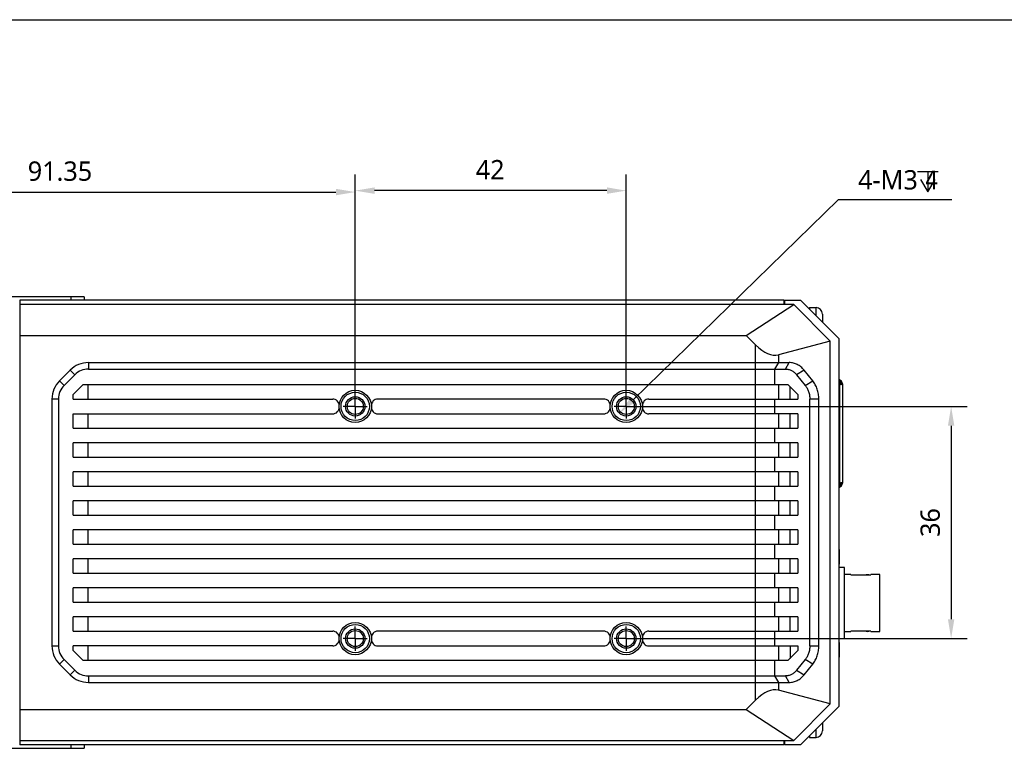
# Model space of a CAD drawing. Header units: millimetres. Extents: x 0 to 594, y 0 to 420.
# Tile 9 of 10: x 238 to 391, y 307 to 420. Entities that reach past the tile are written whole.
import ezdxf

# ---------------------------------------------------------------- set-up
doc = ezdxf.new("R2010")
doc.units = ezdxf.units.MM
doc.header["$LTSCALE"] = 32.67
doc.header["$PDMODE"] = 3
doc.header["$PDSIZE"] = 8
doc.linetypes.add('CENTER', pattern=[0.6, 0.375, -0.075, 0.075, -0.075])
doc.linetypes.add('PHANTOM', pattern=[0.8, 0.45, -0.05, 0.1, -0.05, 0.1, -0.05])
doc.layers.get('0').update_dxf_attribs({"linetype": 'CONTINUOUS'})
doc.layers.get('Defpoints').update_dxf_attribs({"linetype": 'CONTINUOUS'})
for name, color, linetype in [('00_COMPONENTS', 7, 'CONTINUOUS'), ('20_ALL_FEATURES', 7, 'CONTINUOUS'), ('51__DRAFT_DIMS', 7, 'CONTINUOUS'), ('DEFAULT_1', 7, 'CENTER')]:
    doc.layers.add(name, color=color, linetype=linetype)
doc.styles.get("Standard").update_dxf_attribs({"font": 'Roboto-Regular.ttf'})
doc.dimstyles.new('DIMSTYLE_1', dxfattribs={"dimtxt": 3, "dimasz": 3, "dimexe": 2.5, "dimexo": 0.5, "dimgap": 0.75, "dimtad": 1, "dimdsep": 46, "dimtxsty": 'STANDARD', "dimblk": '_FILLED', "dimblk1": '_FILLED', "dimblk2": '_FILLED', "dimcen": 0.09, "dimclrt": 3, "dimazin": 2, "dimtp": 0.3, "dimtm": 0.3, "dimtfac": 1, "dimtofl": 0, "dimtmove": 0, "dimatfit": 3, "dimldrblk": '_FILLED', "dimfxl": 1, "dimtolj": 1, "dimarcsym": 0})
doc.dimstyles.new('DIMSTYLE_2', dxfattribs={"dimtxt": 3, "dimasz": 3, "dimexe": 2.5, "dimexo": 0.5, "dimtad": 1, "dimdsep": 46, "dimtxsty": 'STANDARD', "dimblk": '_FILLED', "dimblk1": '_FILLED', "dimblk2": '_FILLED', "dimcen": 0.09, "dimclrt": 3, "dimazin": 2, "dimtp": 0.1, "dimtm": 0.1, "dimtfac": 1, "dimtofl": 0, "dimtmove": 0, "dimatfit": 1, "dimldrblk": '_FILLED', "dimfxl": 1, "dimtolj": 1, "dimarcsym": 0})

# ---------------------------------------------------------------- blocks, each defined once
blk = doc.blocks.new('_FILLED')
at = {"color": 0, "linetype": 'ByBlock'}
blk.add_solid([(0, 0), (-1, 0.167), (-1, -0.167)], dxfattribs=at)
blk = doc.blocks.new('*D1')
at = {"layer": '51__DRAFT_DIMS', "color": 0, "lineweight": -2}
for p, q in [((198.75, 370.56), (198.75, 395.77)), ((290.1, 360.53), (290.1, 395.77)), ((201.75, 393.27), (287.1, 393.27))]:
    blk.add_line(p, q, dxfattribs=at)
at = {"layer": 'Defpoints', "color": 0}
for p in [(290.1, 393.27), (198.75, 370.06), (290.1, 360.03)]:
    blk.add_point(p, dxfattribs=at)
at = {"layer": '51__DRAFT_DIMS', "color": 0, "linetype": 'ByBlock', "lineweight": -2, "xscale": 3, "yscale": 3, "zscale": 3, "rotation": 180}
blk.add_blockref('_FILLED', (198.75, 393.27), dxfattribs=at)
at = {"layer": '51__DRAFT_DIMS', "color": 0, "linetype": 'ByBlock', "lineweight": -2, "xscale": 3, "yscale": 3, "zscale": 3}
blk.add_blockref('_FILLED', (290.1, 393.27), dxfattribs=at)
at = {"layer": '51__DRAFT_DIMS', "color": 3, "insert": (244.34, 398.02), "char_height": 3, "attachment_point": 2, "line_spacing_factor": 0.9}
blk.add_mtext('\\A1;91.35', dxfattribs=at)
blk = doc.blocks.new('*D2')
at = {"layer": '51__DRAFT_DIMS', "color": 0, "lineweight": -2}
for p, q in [((290.1, 360.53), (290.1, 395.99)), ((332.1, 360.53), (332.1, 395.99)), ((329.1, 393.49), (293.1, 393.49))]:
    blk.add_line(p, q, dxfattribs=at)
at = {"layer": 'Defpoints', "color": 0}
for p in [(290.1, 393.49), (290.1, 360.03), (332.1, 360.03)]:
    blk.add_point(p, dxfattribs=at)
at = {"layer": '51__DRAFT_DIMS', "color": 0, "linetype": 'ByBlock', "lineweight": -2, "xscale": 3, "yscale": 3, "zscale": 3, "rotation": 180}
blk.add_blockref('_FILLED', (290.1, 393.49), dxfattribs=at)
at = {"layer": '51__DRAFT_DIMS', "color": 0, "linetype": 'ByBlock', "lineweight": -2, "xscale": 3, "yscale": 3, "zscale": 3}
blk.add_blockref('_FILLED', (332.1, 393.49), dxfattribs=at)
at = {"layer": '51__DRAFT_DIMS', "color": 3, "insert": (311.01, 398.24), "char_height": 3, "attachment_point": 2, "line_spacing_factor": 0.9}
blk.add_mtext('\\A1;42', dxfattribs=at)
blk = doc.blocks.new('*D3')
at = {"layer": '51__DRAFT_DIMS', "color": 0, "lineweight": -2}
for p, q in [((332.6, 360.03), (384.95, 360.03)), ((382.45, 357.03), (382.45, 327.03)), ((332.6, 324.03), (384.95, 324.03))]:
    blk.add_line(p, q, dxfattribs=at)
at = {"layer": 'Defpoints', "color": 0}
for p in [(332.1, 360.03), (332.1, 324.03), (382.45, 324.03)]:
    blk.add_point(p, dxfattribs=at)
at = {"layer": '51__DRAFT_DIMS', "color": 0, "linetype": 'ByBlock', "lineweight": -2, "xscale": 3, "yscale": 3, "zscale": 3}
for p, rotation in [((382.45, 360.03), 90), ((382.45, 324.03), 270)]:
    blk.add_blockref('_FILLED', p, dxfattribs=dict(at, rotation=rotation))
at = {"layer": '51__DRAFT_DIMS', "color": 3, "insert": (377.7, 342.02), "char_height": 3, "attachment_point": 2, "rotation": 90, "line_spacing_factor": 0.9}
blk.add_mtext('\\A1;36', dxfattribs=at)
blk = doc.blocks.new('*D4')
at = {"layer": '51__DRAFT_DIMS', "color": 0, "lineweight": -2}
for p in [(333.17, 361.07), (382.55, 392.04)]:
    blk.add_line(p, (364.96, 392.04), dxfattribs=at)
at = {"layer": 'Defpoints', "color": 0}
for p in [(333.17, 361.07), (331.02, 358.98)]:
    blk.add_point(p, dxfattribs=at)
at = {"layer": '51__DRAFT_DIMS', "color": 0, "linetype": 'ByBlock', "lineweight": -2, "xscale": 3, "yscale": 3, "zscale": 3, "rotation": 224.2536884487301}
blk.add_blockref('_FILLED', (331.02, 358.98), dxfattribs=at)
at = {"layer": '51__DRAFT_DIMS', "color": 3, "insert": (368.02, 396.67), "char_height": 3, "attachment_point": 1, "line_spacing_factor": 0.9}
blk.add_mtext('\\A1;4-M{\\A1;3\\Fgdt|c0; \\fFangSong|b0|i0|c0|p0;4}', dxfattribs=at)
blk = doc.blocks.new('CENTERLINE_BL0', base_point=(290.1, 360.03))
at = {"layer": 'DEFAULT_1', "color": 1, "linetype": 'PHANTOM'}
for q in [(290.1, 361.9), (288.22, 360.03), (291.97, 360.03), (290.1, 358.15)]:
    blk.add_line((290.1, 360.03), q, dxfattribs=at)
blk = doc.blocks.new('CENTERLINE_BL1', base_point=(332.1, 360.03))
at = {"layer": 'DEFAULT_1', "color": 1, "linetype": 'PHANTOM'}
for q in [(332.1, 361.9), (330.22, 360.03), (333.97, 360.03), (332.1, 358.15)]:
    blk.add_line((332.1, 360.03), q, dxfattribs=at)
blk = doc.blocks.new('CENTERLINE_BL2', base_point=(290.1, 324.03))
at = {"layer": 'DEFAULT_1', "color": 1, "linetype": 'PHANTOM'}
for q in [(290.1, 325.9), (288.22, 324.03), (291.97, 324.03), (290.1, 322.15)]:
    blk.add_line((290.1, 324.03), q, dxfattribs=at)
blk = doc.blocks.new('CENTERLINE_BL3', base_point=(332.1, 324.03))
at = {"layer": 'DEFAULT_1', "color": 1, "linetype": 'PHANTOM'}
for q in [(332.1, 325.9), (330.22, 324.03), (333.97, 324.03), (332.1, 322.15)]:
    blk.add_line((332.1, 324.03), q, dxfattribs=at)

msp = doc.modelspace()

# ---------------------------------------------------------------- linework, layer by layer
at = {"color": 7}
msp.add_line((0, 420), (594, 420), dxfattribs=at)
at = {"layer": '00_COMPONENTS', "color": 7}
for p, q in [((238.098, 376.526), (238.098, 307.526)), ((356.598, 376.526), (238.098, 376.526)), ((358.048, 375.838), (238.098, 375.838)), ((350.698, 371.026), (358.048, 375.838)), ((356.598, 375.838), (356.598, 376.526)), ((356.698, 376.526), (359.098, 376.526)), ((356.698, 375.838), (356.698, 376.526)), ((363.723, 370.163), (358.048, 375.838)), ((359.098, 376.526), (365.098, 370.526)), ((360.478, 375.351), (361.508, 375.351)), ((360.478, 375.351), (360.478, 375.146)), ((362.508, 374.351), (362.508, 373.116)), ((238.098, 371.026), (350.698, 371.026)), ((350.698, 371.026), (352.147, 369.577)), ((363.723, 370.163), (355.676, 368.042)), ((363.723, 313.888), (363.723, 370.163)), ((365.098, 313.526), (365.098, 370.526)), ((248.755, 366.826), (357.369, 366.826)), ((245.926, 365.654), (244.269, 363.997)), ((244.976, 363.29), (246.633, 364.947)), ((248.755, 365.826), (356.78, 365.826)), ((358.496, 364.947), (359.836, 363.29)), ((360.996, 363.997), (359.656, 365.654)), ((246.398, 361.876), (247.898, 363.376)), ((357.198, 363.376), (247.898, 363.376)), ((358.698, 361.876), (357.198, 363.376)), ((365.198, 363.916), (365.098, 363.916)), ((365.098, 363.716), (365.198, 363.716)), ((365.098, 363.516), (365.198, 363.516)), ((365.112, 363.716), (365.112, 363.916)), ((365.198, 363.716), (365.198, 363.916)), ((365.598, 363.516), (365.398, 363.516)), ((365.598, 363.516), (365.598, 348.136)), ((246.398, 361.176), (246.398, 361.876)), ((358.698, 361.876), (358.698, 361.176)), ((243.098, 361.169), (243.098, 322.882)), ((244.098, 361.169), (244.098, 322.882)), ((246.398, 361.176), (286.601, 361.176)), ((328.601, 361.176), (293.595, 361.176)), ((335.595, 361.176), (358.698, 361.176)), ((360.547, 322.882), (360.547, 361.169)), ((361.944, 322.882), (361.944, 361.169)), ((246.398, 356.676), (246.398, 358.876)), ((246.398, 358.876), (286.601, 358.876)), ((293.595, 358.876), (328.601, 358.876)), ((358.698, 358.876), (335.595, 358.876)), ((358.698, 358.876), (358.698, 356.676)), ((246.398, 356.676), (358.698, 356.676)), ((246.398, 352.176), (246.398, 354.376)), ((358.698, 354.376), (246.398, 354.376)), ((358.698, 354.376), (358.698, 352.176)), ((246.398, 352.176), (358.698, 352.176)), ((246.398, 347.676), (246.398, 349.876)), ((358.698, 349.876), (246.398, 349.876)), ((358.698, 349.876), (358.698, 347.676)), ((365.198, 348.136), (365.098, 348.136)), ((365.198, 347.936), (365.098, 347.936)), ((365.112, 347.736), (365.112, 347.936)), ((365.198, 347.736), (365.198, 347.936)), ((365.598, 348.136), (365.398, 348.136)), ((246.398, 347.676), (358.698, 347.676)), ((365.098, 347.736), (365.198, 347.736)), ((246.398, 343.176), (246.398, 345.376)), ((358.698, 345.376), (246.398, 345.376)), ((358.698, 345.376), (358.698, 343.176)), ((246.398, 343.176), (358.698, 343.176)), ((246.398, 338.676), (246.398, 340.876)), ((358.698, 340.876), (246.398, 340.876)), ((358.698, 340.876), (358.698, 338.676)), ((246.398, 338.676), (358.698, 338.676)), ((365.173, 335.676), (365.173, 337.676)), ((246.398, 334.176), (246.398, 336.376)), ((358.698, 336.376), (246.398, 336.376)), ((358.698, 336.376), (358.698, 334.176)), ((246.398, 334.176), (358.698, 334.176)), ((246.398, 329.676), (246.398, 331.876)), ((358.698, 331.876), (246.398, 331.876)), ((358.698, 331.876), (358.698, 329.676)), ((246.398, 329.676), (358.698, 329.676)), ((246.398, 325.176), (246.398, 327.376)), ((358.698, 327.376), (246.398, 327.376)), ((358.698, 327.376), (358.698, 325.176)), ((246.398, 325.176), (286.601, 325.176)), ((328.601, 325.176), (293.595, 325.176)), ((335.595, 325.176), (358.698, 325.176)), ((246.398, 322.176), (246.398, 322.876)), ((286.601, 322.876), (246.398, 322.876)), ((247.898, 320.676), (246.398, 322.176)), ((293.595, 322.876), (328.601, 322.876)), ((335.595, 322.876), (358.698, 322.876)), ((357.198, 320.676), (358.698, 322.176)), ((358.698, 322.876), (358.698, 322.176)), ((365.173, 321.276), (365.173, 323.276)), ((246.633, 319.104), (244.976, 320.761)), ((247.898, 320.676), (357.198, 320.676)), ((359.836, 320.761), (358.496, 319.104)), ((244.269, 320.054), (245.926, 318.397)), ((359.656, 318.397), (360.996, 320.054)), ((248.755, 318.226), (356.78, 318.226)), ((248.755, 317.226), (357.369, 317.226)), ((363.723, 313.888), (355.676, 316.01)), ((352.147, 314.475), (350.698, 313.026)), ((238.098, 313.026), (350.698, 313.026)), ((350.698, 313.026), (358.048, 308.213)), ((358.048, 308.213), (363.723, 313.888)), ((365.098, 313.526), (359.098, 307.526)), ((362.508, 310.936), (362.508, 309.701)), ((360.478, 308.906), (360.478, 308.701)), ((360.478, 308.701), (361.508, 308.701)), ((238.098, 308.213), (358.048, 308.213)), ((356.598, 307.526), (238.098, 307.526)), ((356.598, 307.526), (356.598, 308.213)), ((356.698, 307.526), (356.698, 308.213)), ((359.098, 307.526), (356.698, 307.526))]:
    msp.add_line(p, q, dxfattribs=at)
at = {"layer": '00_COMPONENTS', "color": 4}
for p, q in [((361.508, 374.116), (361.508, 375.351)), ((352.147, 314.475), (352.147, 369.577)), ((355.676, 368.042), (355.676, 366.826)), ((248.755, 366.826), (248.755, 365.826)), ((355.676, 366.826), (355.088, 365.826)), ((356.78, 365.826), (357.369, 366.826)), ((246.633, 364.947), (245.926, 365.654)), ((355.088, 365.826), (355.088, 363.376)), ((359.656, 365.654), (358.496, 364.947)), ((244.269, 363.997), (244.976, 363.29)), ((248.634, 363.376), (248.634, 361.176)), ((355.676, 363.376), (355.676, 361.176)), ((359.836, 363.29), (360.996, 363.997)), ((365.098, 364.059), (365.14, 364.173)), ((365.198, 348.136), (365.198, 363.516)), ((365.537, 363.801), (365.495, 363.783)), ((357.478, 361.176), (357.478, 363.096)), ((244.098, 361.169), (243.098, 361.169)), ((355.088, 361.176), (355.088, 358.876)), ((361.944, 361.169), (360.547, 361.169)), ((248.634, 358.876), (248.634, 356.676)), ((355.676, 358.876), (355.676, 356.676)), ((357.478, 356.676), (357.478, 358.876)), ((355.088, 356.676), (355.088, 354.376)), ((248.634, 354.376), (248.634, 352.176)), ((355.676, 354.376), (355.676, 352.176)), ((357.478, 352.176), (357.478, 354.376)), ((355.088, 352.176), (355.088, 349.876)), ((248.634, 349.876), (248.634, 347.676)), ((355.676, 349.876), (355.676, 347.676)), ((357.478, 347.676), (357.478, 349.876)), ((355.088, 347.676), (355.088, 345.376)), ((365.14, 347.479), (365.098, 347.592)), ((365.537, 347.85), (365.495, 347.869)), ((248.634, 345.376), (248.634, 343.176)), ((355.676, 345.376), (355.676, 343.176)), ((357.478, 343.176), (357.478, 345.376)), ((355.088, 343.176), (355.088, 340.876)), ((248.634, 340.876), (248.634, 338.676)), ((355.676, 340.876), (355.676, 338.676)), ((357.478, 338.676), (357.478, 340.876)), ((355.088, 338.676), (355.088, 336.376)), ((248.634, 336.376), (248.634, 334.176)), ((355.676, 336.376), (355.676, 334.176)), ((357.478, 334.176), (357.478, 336.376)), ((355.088, 334.176), (355.088, 331.876)), ((248.634, 331.876), (248.634, 329.676)), ((355.676, 331.876), (355.676, 329.676)), ((357.478, 329.676), (357.478, 331.876)), ((355.088, 329.676), (355.088, 327.376)), ((248.634, 327.376), (248.634, 325.176)), ((355.676, 327.376), (355.676, 325.176)), ((357.478, 325.176), (357.478, 327.376)), ((355.088, 325.176), (355.088, 322.876)), ((243.098, 322.882), (244.098, 322.882)), ((248.634, 322.876), (248.634, 320.676)), ((355.676, 322.876), (355.676, 320.676)), ((357.478, 322.876), (357.478, 320.955)), ((360.547, 322.882), (361.944, 322.882)), ((244.976, 320.761), (244.269, 320.054)), ((355.088, 320.676), (355.088, 318.226)), ((360.996, 320.054), (359.836, 320.761)), ((245.926, 318.397), (246.633, 319.104)), ((358.496, 319.104), (359.656, 318.397)), ((248.755, 318.226), (248.755, 317.226)), ((355.088, 318.226), (355.676, 317.226)), ((357.369, 317.226), (356.78, 318.226)), ((355.676, 317.226), (355.676, 316.01)), ((361.508, 308.701), (361.508, 309.936))]:
    msp.add_line(p, q, dxfattribs=at)
at = {"layer": '00_COMPONENTS', "color": 7}
for centre, radius in [((290.098, 360.026), 2.5), ((332.098, 360.026), 2.5), ((290.098, 360.026), 1.25), ((332.098, 360.026), 1.25), ((290.098, 324.026), 2.5), ((290.098, 324.026), 1.25), ((332.098, 324.026), 2.5), ((332.098, 324.026), 1.25)]:
    msp.add_circle(centre, radius, dxfattribs=at)
at = {"layer": '00_COMPONENTS', "color": 4}
for centre in [(290.098, 360.026), (332.098, 360.026), (290.098, 324.026), (332.098, 324.026)]:
    msp.add_circle(centre, 2.2, dxfattribs=at)
at = {"layer": '00_COMPONENTS', "color": 7}
for centre, radius, start, end in [((361.508, 374.351), 1, 0, 90), ((248.755, 362.826), 4, 90, 135), ((248.755, 362.826), 3, 90, 135), ((247.098, 361.169), 4, 135, 180), ((247.098, 361.169), 3, 135, 180), ((362.653, 357.416), 7.2, 69.79478, 70.14856), ((364.898, 363.516), 0.5, 53.13816, 66.41944), ((365.048, 363.366), 0.3, 17.02124, 80.40483), ((364.898, 363.516), 0.7, 360, 69.79478), ((365.198, 363.516), 0.4, 0, 90), ((365.198, 363.516), 0.2, 360, 90), ((286.601, 360.176), 1, 357.54371, 90), ((293.595, 360.176), 1, 90, 182.45629), ((328.601, 360.176), 1, 357.54371, 90), ((335.595, 360.176), 1, 90, 182.45629), ((286.601, 359.876), 1, 270, 2.45629), ((293.595, 359.876), 1, 177.54371, 270), ((328.601, 359.876), 1, 270, 2.45629), ((335.595, 359.876), 1, 177.54371, 270), ((365.048, 348.286), 0.3, 279.59517, 342.97879), ((364.898, 348.136), 0.7, 290.20522, 360), ((365.198, 348.136), 0.4, 270, 360), ((365.198, 348.136), 0.2, 270, 360), ((364.898, 348.136), 0.5, 293.58016, 306.86203), ((362.653, 354.236), 7.2, 289.85144, 290.20522), ((364.973, 337.676), 0.2, 0, 51.30983), ((364.973, 335.676), 0.2, 308.69017, 360), ((286.601, 324.176), 1, 357.54371, 90), ((293.595, 324.176), 1, 90, 182.45629), ((328.601, 324.176), 1, 357.54371, 90), ((335.595, 324.176), 1, 90, 182.45629), ((286.601, 323.876), 1, 270, 2.45629), ((293.595, 323.876), 1, 177.54371, 270), ((328.601, 323.876), 1, 270, 2.45629), ((335.595, 323.876), 1, 177.54371, 270), ((247.098, 322.882), 4, 180, 225), ((247.098, 322.882), 3, 180, 225), ((364.973, 323.276), 0.2, 0, 51.30983), ((364.973, 321.276), 0.2, 308.69017, 360), ((248.755, 321.226), 3, 225, 270), ((248.755, 321.226), 4, 225, 270), ((361.508, 309.701), 1, 270, 360)]:
    msp.add_arc(centre, radius, start, end, dxfattribs=at)
for centre, major_axis, start_param, end_param in [((352.147, 380.002), (-3.597, 11.941), -3.7843827, -3.1555864), ((352.147, 304.05), (3.597, 11.941), 0.0139938, 0.64279)]:
    msp.add_ellipse(centre, major_axis=major_axis, ratio=0.4021896, start_param=start_param, end_param=end_param, dxfattribs=at)
for points, knots in [([(359.656, 365.654), (359.51, 365.835), (359.188, 366.164), (358.714, 366.48), (358.311, 366.659), (358.002, 366.755), (357.687, 366.813), (357.475, 366.826), (357.369, 366.826)], [0, 0, 0, 0, 0.2630559, 0.515562, 0.6386721, 0.7600981, 0.8803499, 1, 1, 1, 1]), ([(356.78, 365.826), (356.86, 365.826), (357.019, 365.816), (357.256, 365.772), (357.487, 365.7), (357.79, 365.566), (358.145, 365.329), (358.386, 365.083), (358.496, 364.947)], [0, 0, 0, 0, 0.1196504, 0.2399018, 0.3613279, 0.4844381, 0.7369442, 1, 1, 1, 1]), ([(359.836, 363.29), (359.95, 363.149), (360.155, 362.837), (360.379, 362.317), (360.516, 361.754), (360.547, 361.364), (360.547, 361.169)], [0, 0, 0, 0, 0.2395981, 0.4877227, 0.7421802, 1, 1, 1, 1]), ([(361.944, 361.169), (361.944, 361.43), (361.902, 361.949), (361.719, 362.7), (361.422, 363.394), (361.149, 363.809), (360.996, 363.997)], [0, 0, 0, 0, 0.2578199, 0.5122773, 0.7604018, 1, 1, 1, 1]), ([(365.481, 363.43), (365.459, 363.43), (365.413, 363.434), (365.343, 363.449), (365.269, 363.475), (365.221, 363.501), (365.198, 363.516)], [0, 0, 0, 0, 0.213984, 0.4596331, 0.7254905, 1, 1, 1, 1]), ([(365.377, 363.442), (365.381, 363.446), (365.388, 363.456), (365.394, 363.473), (365.397, 363.494), (365.398, 363.508), (365.398, 363.516)], [0, 0, 0, 0, 0.21443, 0.4480052, 0.7095301, 1, 1, 1, 1]), ([(365.598, 363.516), (365.598, 363.509), (365.597, 363.495), (365.592, 363.477), (365.583, 363.462), (365.57, 363.449), (365.552, 363.44), (365.523, 363.432), (365.498, 363.43), (365.481, 363.43)], [0, 0, 0, 0, 0.1262986, 0.236975, 0.3399334, 0.4442115, 0.5580879, 0.6872866, 1, 1, 1, 1]), ([(365.198, 348.136), (365.221, 348.151), (365.269, 348.176), (365.343, 348.202), (365.413, 348.217), (365.459, 348.221), (365.481, 348.221)], [0, 0, 0, 0, 0.2745091, 0.540366, 0.7860153, 1, 1, 1, 1]), ([(365.377, 348.209), (365.381, 348.205), (365.388, 348.196), (365.394, 348.178), (365.397, 348.158), (365.398, 348.143), (365.398, 348.136)], [0, 0, 0, 0, 0.21443, 0.4480052, 0.70953, 1, 1, 1, 1]), ([(365.481, 348.221), (365.498, 348.221), (365.523, 348.22), (365.552, 348.211), (365.57, 348.202), (365.583, 348.19), (365.592, 348.174), (365.597, 348.156), (365.598, 348.143), (365.598, 348.136)], [0, 0, 0, 0, 0.3127126, 0.4419114, 0.5557878, 0.6600661, 0.7630247, 0.8737013, 1, 1, 1, 1]), ([(360.547, 322.882), (360.547, 322.687), (360.516, 322.297), (360.379, 321.734), (360.155, 321.214), (359.95, 320.903), (359.836, 320.761)], [0, 0, 0, 0, 0.2578198, 0.5122773, 0.7604019, 1, 1, 1, 1]), ([(360.996, 320.054), (361.149, 320.243), (361.422, 320.658), (361.719, 321.351), (361.902, 322.102), (361.944, 322.622), (361.944, 322.882)], [0, 0, 0, 0, 0.2395982, 0.4877227, 0.7421801, 1, 1, 1, 1]), ([(358.496, 319.104), (358.386, 318.969), (358.145, 318.722), (357.79, 318.485), (357.487, 318.351), (357.256, 318.279), (357.019, 318.235), (356.86, 318.226), (356.78, 318.226)], [0, 0, 0, 0, 0.2630558, 0.5155619, 0.6386721, 0.7600982, 0.8803496, 1, 1, 1, 1]), ([(357.369, 317.226), (357.475, 317.226), (357.687, 317.239), (358.002, 317.297), (358.311, 317.393), (358.714, 317.571), (359.188, 317.887), (359.51, 318.216), (359.656, 318.397)], [0, 0, 0, 0, 0.1196501, 0.2399019, 0.3613279, 0.484438, 0.7369441, 1, 1, 1, 1])]:
    msp.add_open_spline(points, degree=3, knots=knots, dxfattribs=at)
at = {"layer": '20_ALL_FEATURES', "color": 7}
for p, q in [((248.093, 377.045), (208.133, 377.045)), ((248.093, 377.045), (248.093, 376.526)), ((238.093, 375.626), (238.098, 375.626)), ((365.898, 335.026), (365.098, 335.026)), ((365.898, 324.026), (365.898, 335.026)), ((366.898, 333.951), (365.898, 333.951)), ((366.898, 333.887), (366.898, 333.951)), ((366.898, 333.887), (369.998, 333.887)), ((371.398, 333.951), (369.998, 333.951)), ((369.998, 333.951), (369.998, 333.887)), ((371.398, 325.101), (371.398, 333.951)), ((365.898, 325.101), (366.898, 325.101)), ((369.998, 325.165), (366.898, 325.165)), ((366.898, 325.101), (366.898, 325.165)), ((369.998, 325.165), (369.998, 325.101)), ((369.998, 325.101), (371.398, 325.101)), ((365.098, 324.026), (365.898, 324.026)), ((238.098, 308.426), (238.093, 308.426)), ((208.133, 307.006), (248.093, 307.006)), ((248.093, 307.526), (248.093, 307.006))]:
    msp.add_line(p, q, dxfattribs=at)
at = {"layer": '20_ALL_FEATURES', "color": 4}
for p, q in [((246.093, 376.526), (246.093, 377.045)), ((246.093, 307.006), (246.093, 307.526))]:
    msp.add_line(p, q, dxfattribs=at)
at = {"layer": '20_ALL_FEATURES', "color": 7}
for centre in [(290.098, 360.026), (332.098, 360.026), (290.098, 324.026), (332.098, 324.026)]:
    msp.add_circle(centre, 1.5, dxfattribs=at)
for centre, start, end in [((369.498, 333.326), 69.2253, 110.76339), ((369.498, 325.726), 249.23647, 290.7747)]:
    msp.add_arc(centre, 0.6, start, end, dxfattribs=at)
at = {"layer": '51__DRAFT_DIMS', "color": 3}
for p, q in [((377.212, 396.452), (380.462, 396.452)), ((378.837, 396.452), (378.837, 393.327))]:
    msp.add_line(p, q, dxfattribs=at)
msp.add_lwpolyline([(377.712, 395.202), (378.837, 393.327), (379.962, 395.202)], dxfattribs=at)

# ---------------------------------------------------------------- block references
at = {"color": 4}
for name, p in [('CENTERLINE_BL0', (290.098, 360.026)), ('CENTERLINE_BL1', (332.098, 360.026)), ('CENTERLINE_BL2', (290.098, 324.026)), ('CENTERLINE_BL3', (332.098, 324.026))]:
    msp.add_blockref(name, p, dxfattribs=at)

# ---------------------------------------------------------------- dimensions: what is measured, and where the dimension line sits
at = {"layer": '51__DRAFT_DIMS', "color": 4}
for base, p2, angle, picture, middle in [((290.098, 393.488), (290.098, 360.026), 180, '*D2', (311.007, 393.488)), ((382.455, 324.026), (332.098, 324.026), 270, '*D3', (382.455, 342.017))]:
    dim = msp.add_linear_dim(base=base, p1=(332.098, 360.026), p2=p2, angle=angle, dimstyle='DIMSTYLE_1', dxfattribs=at)
    dim.commit()
    dim.dimension.update_dxf_attribs({"geometry": picture, "text_midpoint": middle, "dimtype": 160})
dim = msp.add_linear_dim(base=(290.098, 393.272), p1=(198.748, 370.059), p2=(290.098, 360.026), dimstyle='DIMSTYLE_1', dxfattribs=at)
dim.commit()
dim.dimension.update_dxf_attribs({"geometry": '*D1', "text_midpoint": (244.341, 393.272), "dimtype": 160})
dim = msp.add_diameter_dim_2p(p1=(333.172, 361.072), p2=(331.023, 358.979), text='4-M{\\A1;<>\\Fgdt|c0; \\fFangSong|b0|i0|c0|p0;4}', dimstyle='DIMSTYLE_2', override={"dimtih": 1, "dimtoh": 1, "dimpost": '<>', "dimtxsty": 'STANDARD'}, dxfattribs=at)
dim.commit()
dim.dimension.update_dxf_attribs({"geometry": '*D4', "text_midpoint": (375.284, 392.043), "dimtype": 163})

doc.saveas('drawing.dxf')
